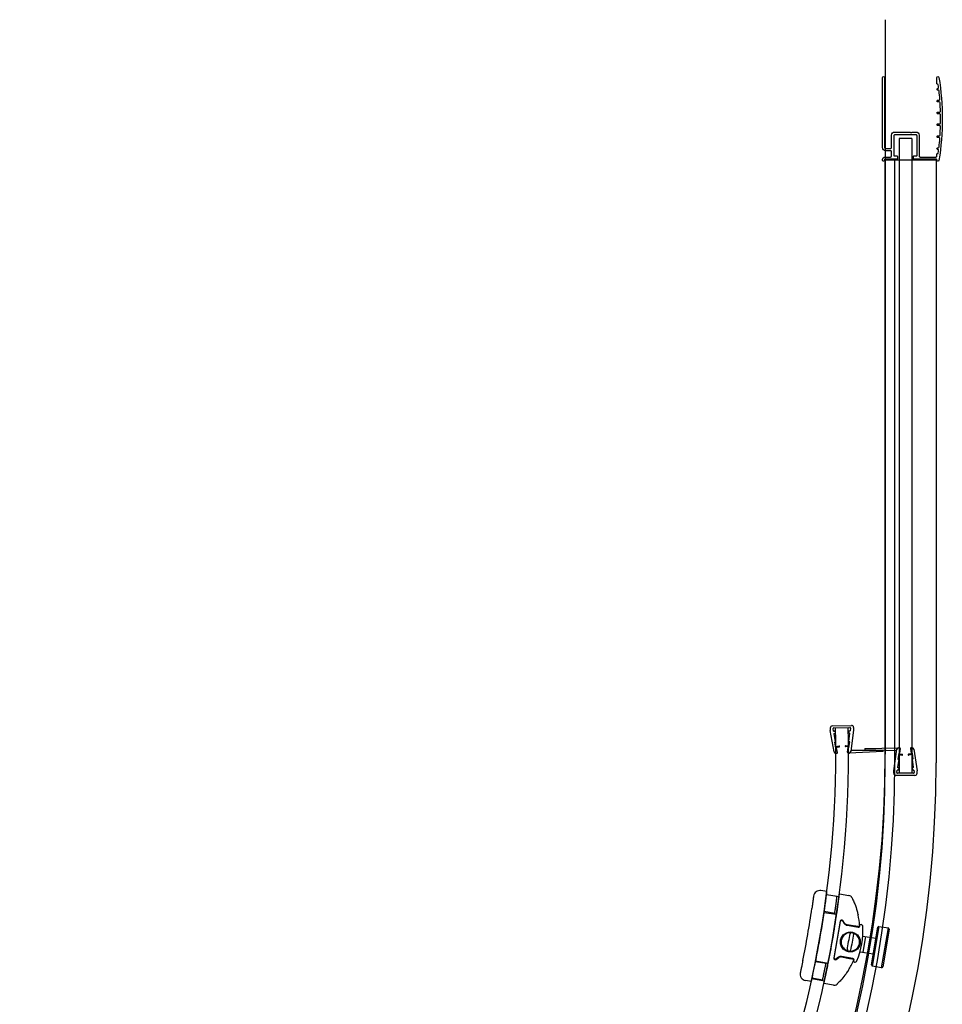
# Model space of a CAD drawing. Header units: millimetres. Extents: x 1561.931 to 1562.831, y 1205.731 to 1206.631.
# Tile 3 of 3: x 1562.395 to 1562.831, y 1206.166 to 1206.631. Entities that reach past the tile are written whole.
import ezdxf

# ---------------------------------------------------------------- set-up
doc = ezdxf.new("R2010")
doc.units = ezdxf.units.MM
doc.header["$LTSCALE"] = 0.2
doc.layers.add('SANINDUSA', color=3, linetype='Continuous')

msp = doc.modelspace()

# ---------------------------------------------------------------- linework, layer by layer
at = {"layer": 'SANINDUSA'}
for p, q in [((1562.803667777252, 1206.630500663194), (1562.803667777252, 1206.283970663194)), ((1562.810167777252, 1206.574511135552), (1562.810167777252, 1206.274972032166)), ((1562.816167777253, 1206.574511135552), (1562.810167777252, 1206.574511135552)), ((1562.816167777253, 1206.574511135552), (1562.816167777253, 1206.274972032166)), ((1562.803667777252, 1206.279900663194), (1562.803667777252, 1206.564354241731)), ((1562.803667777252, 1206.564354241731), (1562.827667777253, 1206.564354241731)), ((1562.827667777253, 1206.564354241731), (1562.827667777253, 1206.279900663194)), ((1562.778682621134, 1206.297339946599), (1562.78768027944, 1206.297545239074)), ((1562.779405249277, 1206.29635617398), (1562.787003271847, 1206.296529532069)), ((1562.780205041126, 1206.2963744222), (1562.786203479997, 1206.296511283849)), ((1562.788702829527, 1206.296568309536), (1562.788726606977, 1206.295526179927)), ((1562.777705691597, 1206.296317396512), (1562.777729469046, 1206.295275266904)), ((1562.779492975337, 1206.285036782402), (1562.777740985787, 1206.295157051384)), ((1562.77931580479, 1206.294853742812), (1562.779116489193, 1206.296005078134)), ((1562.77931580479, 1206.294853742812), (1562.779539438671, 1206.29485884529)), ((1562.779522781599, 1206.293658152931), (1562.779566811, 1206.293659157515)), ((1562.780199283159, 1206.289750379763), (1562.779522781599, 1206.293658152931)), ((1562.786511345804, 1206.289894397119), (1562.787008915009, 1206.293828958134)), ((1562.786937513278, 1206.295027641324), (1562.787161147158, 1206.295032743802)), ((1562.786964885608, 1206.29382795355), (1562.787008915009, 1206.293828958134)), ((1562.78730774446, 1206.296191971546), (1562.787161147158, 1206.295032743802)), ((1562.788720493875, 1206.295407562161), (1562.787431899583, 1206.285217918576)), ((1562.779805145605, 1206.289682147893), (1562.780199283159, 1206.289750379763)), ((1562.780291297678, 1206.286873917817), (1562.779805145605, 1206.289682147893)), ((1562.780171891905, 1206.287563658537), (1562.781846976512, 1206.287853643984)), ((1562.780240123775, 1206.287169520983), (1562.781915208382, 1206.28745950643)), ((1562.786588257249, 1206.287314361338), (1562.78490168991, 1206.287527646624)), ((1562.786638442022, 1206.287711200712), (1562.784951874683, 1206.287924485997)), ((1562.786908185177, 1206.289844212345), (1562.786511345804, 1206.289894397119)), ((1562.786550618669, 1206.287016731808), (1562.786908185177, 1206.289844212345)), ((1562.780291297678, 1206.286873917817), (1562.780685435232, 1206.286942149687)), ((1562.780299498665, 1206.284373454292), (1562.780778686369, 1206.28438438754)), ((1562.781067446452, 1206.284735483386), (1562.780685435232, 1206.286942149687)), ((1562.78587280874, 1206.284845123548), (1562.786153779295, 1206.287066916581)), ((1562.786550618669, 1206.287016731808), (1562.786153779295, 1206.287066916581)), ((1562.786177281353, 1206.284507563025), (1562.786656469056, 1206.284518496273)), ((1562.802448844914, 1206.285224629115), (1562.786656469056, 1206.284518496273)), ((1562.802437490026, 1206.285733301), (1562.787497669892, 1206.285738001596)), ((1562.793988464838, 1206.28642635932), (1562.793988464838, 1206.28631745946)), ((1562.794183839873, 1206.286117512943), (1562.80911966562, 1206.285772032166)), ((1562.794184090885, 1206.286626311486), (1562.809988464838, 1206.286972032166)), ((1562.802639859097, 1206.285428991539), (1562.802637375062, 1206.285537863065)), ((1562.807676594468, 1206.276132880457), (1562.809197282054, 1206.286290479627)), ((1562.810037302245, 1206.284472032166), (1562.809615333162, 1206.281653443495)), ((1562.809933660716, 1206.283779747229), (1562.811614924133, 1206.283528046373)), ((1562.810467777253, 1206.286972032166), (1562.809988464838, 1206.286972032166)), ((1562.809992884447, 1206.284175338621), (1562.811674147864, 1206.283923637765)), ((1562.810037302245, 1206.284472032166), (1562.810432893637, 1206.284412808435)), ((1562.810764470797, 1206.286627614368), (1562.810432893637, 1206.284412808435)), ((1562.816342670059, 1206.284175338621), (1562.814661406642, 1206.283923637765)), ((1562.81640189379, 1206.283779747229), (1562.814720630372, 1206.283528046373)), ((1562.815571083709, 1206.286627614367), (1562.815902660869, 1206.284412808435)), ((1562.816347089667, 1206.286972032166), (1562.815867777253, 1206.286972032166)), ((1562.816298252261, 1206.284472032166), (1562.815902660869, 1206.284412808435)), ((1562.816298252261, 1206.284472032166), (1562.816720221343, 1206.281653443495)), ((1562.817138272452, 1206.286290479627), (1562.818658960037, 1206.276132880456)), ((1562.810010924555, 1206.281594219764), (1562.809423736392, 1206.277672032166)), ((1562.809615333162, 1206.281653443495), (1562.810010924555, 1206.281594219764)), ((1562.816720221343, 1206.281653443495), (1562.816324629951, 1206.281594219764)), ((1562.816324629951, 1206.281594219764), (1562.816911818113, 1206.277672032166)), ((1562.807667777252, 1206.274972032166), (1562.807667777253, 1206.276014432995)), ((1562.817667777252, 1206.273972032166), (1562.808667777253, 1206.273972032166)), ((1562.809071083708, 1206.275316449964), (1562.80924408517, 1206.276472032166)), ((1562.809467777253, 1206.276472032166), (1562.80924408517, 1206.276472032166)), ((1562.816967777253, 1206.274972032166), (1562.809367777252, 1206.274972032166)), ((1562.809467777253, 1206.277672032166), (1562.809423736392, 1206.277672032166)), ((1562.816167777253, 1206.274972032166), (1562.810167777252, 1206.274972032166)), ((1562.816911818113, 1206.277672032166), (1562.816867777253, 1206.277672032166)), ((1562.817091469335, 1206.276472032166), (1562.816867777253, 1206.276472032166)), ((1562.817091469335, 1206.276472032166), (1562.817264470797, 1206.275316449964)), ((1562.818667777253, 1206.274972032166), (1562.818667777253, 1206.276014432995)), ((1562.776153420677, 1206.219118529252), (1562.773329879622, 1206.219607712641)), ((1562.775901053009, 1206.217707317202), (1562.781859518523, 1206.216864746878)), ((1562.780899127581, 1206.216773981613), (1562.775967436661, 1206.217628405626)), ((1562.782072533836, 1206.218094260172), (1562.786516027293, 1206.217324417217)), ((1562.774710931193, 1206.209291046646), (1562.780669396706, 1206.208448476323)), ((1562.779818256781, 1206.208842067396), (1562.774889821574, 1206.209695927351)), ((1562.782366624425, 1206.205146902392), (1562.779364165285, 1206.187816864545)), ((1562.779559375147, 1206.187772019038), (1562.782561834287, 1206.205102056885)), ((1562.783463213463, 1206.205304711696), (1562.784328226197, 1206.204077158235)), ((1562.784493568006, 1206.204203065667), (1562.783628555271, 1206.205430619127)), ((1562.791717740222, 1206.203724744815), (1562.792267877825, 1206.20362943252)), ((1562.785621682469, 1206.203258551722), (1562.790951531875, 1206.202335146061)), ((1562.789463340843, 1206.202806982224), (1562.785657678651, 1206.203466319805)), ((1562.797122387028, 1206.18455436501), (1562.800113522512, 1206.202304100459)), ((1562.800689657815, 1206.202714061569), (1562.797532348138, 1206.183978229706)), ((1562.800672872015, 1206.202736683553), (1562.800113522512, 1206.202304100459)), ((1562.800689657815, 1206.202714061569), (1562.805127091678, 1206.201966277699)), ((1562.801969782, 1206.183230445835), (1562.805127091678, 1206.201966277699)), ((1562.805537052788, 1206.201390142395), (1562.802545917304, 1206.183640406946)), ((1562.805537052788, 1206.201390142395), (1562.805127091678, 1206.201966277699)), ((1562.793069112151, 1206.198146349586), (1562.799237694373, 1206.197106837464)), ((1562.793219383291, 1206.190526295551), (1562.794463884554, 1206.197911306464)), ((1562.791788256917, 1206.190767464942), (1562.79799319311, 1206.189721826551)), ((1562.77076240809, 1206.186500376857), (1562.776657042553, 1206.185289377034)), ((1562.775720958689, 1206.185194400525), (1562.770792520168, 1206.186048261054)), ((1562.781567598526, 1206.188142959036), (1562.780340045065, 1206.187277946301)), ((1562.780457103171, 1206.187125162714), (1562.781684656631, 1206.187990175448)), ((1562.783028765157, 1206.188292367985), (1562.78683381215, 1206.187633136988)), ((1562.788390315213, 1206.187555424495), (1562.783061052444, 1206.188478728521)), ((1562.789194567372, 1206.185893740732), (1562.788644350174, 1206.185989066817)), ((1562.797122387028, 1206.18455436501), (1562.797532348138, 1206.183978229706)), ((1562.801969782, 1206.183230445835), (1562.797532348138, 1206.183978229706)), ((1562.801969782, 1206.183230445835), (1562.802545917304, 1206.183640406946)), ((1562.768812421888, 1206.17674979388), (1562.765988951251, 1206.177238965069)), ((1562.769051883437, 1206.178174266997), (1562.7749465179, 1206.176963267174)), ((1562.774070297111, 1206.17736120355), (1562.769138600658, 1206.178215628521)), ((1562.774733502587, 1206.17573375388), (1562.774732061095, 1206.17572543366)), ((1562.779175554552, 1206.174955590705), (1562.774732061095, 1206.17572543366))]:
    msp.add_line(p, q, dxfattribs=at)
at = {"layer": 'SANINDUSA', "ltscale": 20}
msp.add_line((1562.808167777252, 1206.279900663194), (1562.808167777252, 1206.564354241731), dxfattribs=at)
at = {"layer": 'SANINDUSA'}
msp.add_lwpolyline([(1562.82832998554, 1206.567306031, 0.348056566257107), (1562.828688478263, 1206.567649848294, 0.002571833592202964), (1562.828847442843, 1206.568853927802, 0.4516543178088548), (1562.828450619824, 1206.569304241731), (1562.828367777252, 1206.569304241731, -1.000000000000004), (1562.828367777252, 1206.570104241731), (1562.828642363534, 1206.570104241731, 0.3816560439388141), (1562.829039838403, 1206.570459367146, 0.008538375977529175), (1562.829423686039, 1206.574472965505, 0.4373287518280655), (1562.829024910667, 1206.574904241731), (1562.828367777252, 1206.574904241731, -1.000000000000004), (1562.828367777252, 1206.575704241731), (1562.829139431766, 1206.575704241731, 0.3954060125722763), (1562.829538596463, 1206.576078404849, 0.008509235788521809), (1562.82972986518, 1206.580092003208, 0.4232050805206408), (1562.82933005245, 1206.580504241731), (1562.828367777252, 1206.580504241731, -1.000000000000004), (1562.828367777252, 1206.581304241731), (1562.829368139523, 1206.581304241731, 0.4092434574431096), (1562.829768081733, 1206.581697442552, 0.008499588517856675), (1562.829768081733, 1206.585711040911, 0.4092434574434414), (1562.829368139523, 1206.586104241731), (1562.828367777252, 1206.586104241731, -1.000000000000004), (1562.828367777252, 1206.586904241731), (1562.82933005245, 1206.586904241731, 0.4232050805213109), (1562.82972986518, 1206.587316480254, 0.008509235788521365), (1562.829538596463, 1206.591330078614, 0.3954060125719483), (1562.829139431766, 1206.591704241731), (1562.828367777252, 1206.591704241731, -1.000000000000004), (1562.828367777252, 1206.592504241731), (1562.829024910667, 1206.592504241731, 0.4373287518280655), (1562.829423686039, 1206.592935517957, 0.008538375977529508), (1562.829039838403, 1206.596949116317, 0.3816560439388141), (1562.828642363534, 1206.597304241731), (1562.828367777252, 1206.597304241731, -1.000000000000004), (1562.828367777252, 1206.598104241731), (1562.828450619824, 1206.598104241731, 0.4516543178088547), (1562.828847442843, 1206.59855455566, 0.002571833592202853), (1562.828688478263, 1206.599758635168, 0.3480565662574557), (1562.82832998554, 1206.600102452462, -0.3867637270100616), (1562.827967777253, 1206.600500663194), (1562.827967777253, 1206.603204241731, -0.9204921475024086), (1562.828960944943, 1206.603286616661, -0.08294161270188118), (1562.828960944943, 1206.564121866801, -0.9204921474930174), (1562.827967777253, 1206.564204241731), (1562.827967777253, 1206.564504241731, 0.4142135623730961), (1562.827767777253, 1206.564704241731), (1562.817117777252, 1206.564704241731, -0.4142135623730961), (1562.816917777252, 1206.564904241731), (1562.816917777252, 1206.566004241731, -0.4142135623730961), (1562.817117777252, 1206.566204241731), (1562.818367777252, 1206.566204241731, 0.4142135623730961), (1562.818667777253, 1206.566504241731), (1562.818667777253, 1206.575704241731, 0.4142135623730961), (1562.818167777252, 1206.576204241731), (1562.808167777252, 1206.576204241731, 0.4142135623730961), (1562.807667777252, 1206.575704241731), (1562.807667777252, 1206.566504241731, 0.4142135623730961), (1562.807967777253, 1206.566204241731), (1562.809217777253, 1206.566204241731, -0.4142135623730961), (1562.809417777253, 1206.566004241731), (1562.809417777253, 1206.564904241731, -0.4142135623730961), (1562.809217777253, 1206.564704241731), (1562.803567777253, 1206.564704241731, 0.4142135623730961), (1562.803367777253, 1206.564504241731), (1562.803367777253, 1206.564204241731, -0.9204921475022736), (1562.802374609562, 1206.564121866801), (1562.802374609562, 1206.564504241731, -0.4142135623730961), (1562.803574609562, 1206.565704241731), (1562.806167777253, 1206.565704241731, 0.4142135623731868), (1562.806667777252, 1206.566204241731), (1562.806667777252, 1206.568204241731, 0.414213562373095), (1562.806167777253, 1206.568704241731), (1562.803874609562, 1206.568704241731, -0.4142135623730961), (1562.802374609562, 1206.570204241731), (1562.802374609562, 1206.603286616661, -0.9204921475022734), (1562.803367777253, 1206.603204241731), (1562.803367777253, 1206.570204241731, 0.4142135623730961), (1562.803867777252, 1206.569704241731), (1562.806167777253, 1206.569704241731, 0.4142135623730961), (1562.806667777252, 1206.570204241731), (1562.806667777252, 1206.576004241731, -0.4142135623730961), (1562.808167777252, 1206.577504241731), (1562.815155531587, 1206.577504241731, -0.2015127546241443), (1562.815512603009, 1206.577354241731, 0.4200840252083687), (1562.816226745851, 1206.577354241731, -0.2015127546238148), (1562.816583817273, 1206.577504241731), (1562.818167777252, 1206.577504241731, -0.4142135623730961), (1562.819667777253, 1206.576004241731), (1562.819667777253, 1206.566204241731, 0.4142135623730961), (1562.820167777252, 1206.565704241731), (1562.827467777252, 1206.565704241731, 0.4142135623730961), (1562.827967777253, 1206.566204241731), (1562.827967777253, 1206.566907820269, -0.3867637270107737)], format="xyb", close=True, dxfattribs=at)
for centre, radius in [((1562.787201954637, 1206.195373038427), 0.004699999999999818), ((1562.787197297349, 1206.19537504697), 0.00450000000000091)]:
    msp.add_circle(centre, radius, dxfattribs=at)
for centre, radius, start, end in [((1562.271337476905, 1206.284763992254), 0.515, 316.8070458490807, 1.307045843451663), ((1562.778705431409, 1206.296340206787), 0.001, 91.30704584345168, 181.3070458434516), ((1562.787010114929, 1206.296229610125), 0.0003, 352.7925674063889, 91.30704584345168), ((1562.787703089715, 1206.296545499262), 0.001, 1.307045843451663, 91.30704584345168), ((1562.271337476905, 1206.284763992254), 0.5090000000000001, 316.8070458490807, 1.307045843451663), ((1562.778529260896, 1206.295293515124), 0.0008000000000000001, 181.3070458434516, 189.8215242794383), ((1562.77941209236, 1206.296056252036), 0.0003, 91.30704584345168, 189.8215242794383), ((1562.779553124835, 1206.294259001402), 0.0006, 1.307045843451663, 91.30704584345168), ((1562.779553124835, 1206.294259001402), 0.0006, 271.3070458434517, 1.307045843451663), ((1562.786951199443, 1206.294427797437), 0.0006, 91.30704584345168, 181.3070458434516), ((1562.786951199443, 1206.294427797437), 0.0006, 181.3070458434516, 271.3070458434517), ((1562.787926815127, 1206.295507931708), 0.0008000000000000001, 352.7925674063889, 1.307045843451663), ((1562.781881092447, 1206.287656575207), 0.0001999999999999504, 279.8215242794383, 99.82152427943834), ((1562.784926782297, 1206.28772606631), 0.0001999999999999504, 82.79256740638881, 262.7925674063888), ((1562.277197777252, 1206.283970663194), 0.52647, 270, 0), ((1562.780281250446, 1206.285173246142), 0.0008000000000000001, 189.8215242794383, 271.3070458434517), ((1562.780771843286, 1206.284684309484), 0.0003, 271.3070458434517, 9.821524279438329), ((1562.78617043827, 1206.284807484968), 0.0003, 172.7925674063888, 271.3070458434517), ((1562.786638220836, 1206.285318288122), 0.0008000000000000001, 271.3070458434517, 352.7925674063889), ((1562.794188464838, 1206.28642635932), 0.0002, 91.25314531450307, 180), ((1562.794188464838, 1206.28631745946), 0.0002, 180, 268.6749268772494), ((1562.802437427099, 1206.28553330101), 0.0002, 1.307045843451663, 89.981972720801), ((1562.802439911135, 1206.285424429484), 0.0002, 272.5601911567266, 1.307045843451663), ((1562.809988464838, 1206.286172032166), 0.0008000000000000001, 90, 171.4855215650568), ((1562.810467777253, 1206.286672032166), 0.0003, 351.4855215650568, 90), ((1562.811644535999, 1206.283725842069), 0.0001999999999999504, 261.4855215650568, 81.48552156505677), ((1562.814691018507, 1206.283725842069), 0.0001999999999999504, 98.51447843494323, 278.5144784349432), ((1562.815867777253, 1206.286672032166), 0.0003, 90, 188.5144784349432), ((1562.816347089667, 1206.286172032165), 0.0008000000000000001, 8.514478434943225, 90), ((1562.281267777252, 1206.279900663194), 0.5224, 270, 0), ((1562.281267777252, 1206.279900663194), 0.5464, 270, 0), ((1562.808467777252, 1206.276014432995), 0.0008000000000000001, 171.4855215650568, 180), ((1562.808667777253, 1206.274972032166), 0.001, 180, 270), ((1562.809367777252, 1206.275272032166), 0.0003, 171.4855215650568, 270), ((1562.809467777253, 1206.277072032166), 0.0006, 0, 90), ((1562.809467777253, 1206.277072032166), 0.0006, 270, 0), ((1562.816867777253, 1206.277072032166), 0.0006, 90, 180), ((1562.816867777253, 1206.277072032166), 0.0006, 180, 270), ((1562.816967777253, 1206.275272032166), 0.0003, 270, 8.514478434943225), ((1562.817667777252, 1206.274972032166), 0.001, 270, 0), ((1562.817867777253, 1206.276014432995), 0.0008000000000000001, 0, 8.514478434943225), ((1562.772817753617, 1206.216651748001), 0.003, 80.17097492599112, 172.6077110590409), ((1562.786174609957, 1206.215353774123), 0.002, 26.6339438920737, 80.17097492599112), ((1562.341433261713, 1206.272619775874), 0.432, 348.5236020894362, 351.8169163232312), ((1562.341433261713, 1206.272619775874), 0.4380000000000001, 347.3566688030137, 351.8056396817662), ((1562.341433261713, 1206.272619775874), 0.4440000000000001, 348.5571598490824, 351.7836998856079), ((1562.756844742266, 1206.200644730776), 0.03481153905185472, 3.99563464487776, 12.56435410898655), ((1562.783056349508, 1206.205027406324), 0.0007, 35.17097491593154, 170.1709749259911), ((1562.78305449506, 1206.205016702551), 0.0005, 35.17097491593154, 170.1709749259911), ((1562.785963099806, 1206.205229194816), 0.002, 215.1709749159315, 260.1709749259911), ((1562.785964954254, 1206.205239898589), 0.001800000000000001, 215.1709749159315, 260.1709749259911), ((1562.756842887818, 1206.200634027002), 0.03501153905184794, 3.99563464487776, 5.064498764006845), ((1562.792097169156, 1206.202644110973), 0.0009999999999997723, 3.263285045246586, 80.17097492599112), ((1562.787197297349, 1206.19537504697), 0.004353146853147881, 88.68889587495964, 251.6530539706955), ((1562.787197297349, 1206.19537504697), 0.004353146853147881, 268.6888958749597, 71.65305397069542), ((1562.787197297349, 1206.19537504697), 0.004496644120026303, 76.07868233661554, 84.26326750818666), ((1562.756842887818, 1206.200634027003), 0.0363115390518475, 337.0746348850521, 3.263285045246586), ((1562.791071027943, 1206.203024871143), 0.000700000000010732, 260.1709749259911, 3.99563464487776), ((1562.791072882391, 1206.203035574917), 0.0004999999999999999, 260.1709749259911, 3.99563464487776), ((1562.756844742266, 1206.200644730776), 0.03481153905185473, 3.170224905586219, 3.99563464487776), ((1562.787197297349, 1206.19537504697), 0.004496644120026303, 256.0786823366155, 264.2632675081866), ((1562.780053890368, 1206.187697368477), 0.0007, 170.1709749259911, 305.1709749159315), ((1562.78005203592, 1206.187686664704), 0.0005, 170.1709749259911, 305.1709749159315), ((1562.782719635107, 1206.186508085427), 0.002, 80.17097492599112, 125.1709749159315), ((1562.782721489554, 1206.186518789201), 0.001800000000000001, 80.17097492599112, 125.1709749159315), ((1562.756844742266, 1206.200644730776), 0.03481153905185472, 327.7775957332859, 336.3421551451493), ((1562.788272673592, 1206.186876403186), 0.0004999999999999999, 336.3421551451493, 80.17097492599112), ((1562.788270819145, 1206.186865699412), 0.0007000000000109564, 336.3421551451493, 80.17097492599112), ((1562.756842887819, 1206.200634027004), 0.03501153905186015, 335.2733546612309, 336.3421551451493), ((1562.756844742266, 1206.200644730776), 0.03481153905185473, 336.3421551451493, 337.1410603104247), ((1562.789365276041, 1206.186879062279), 0.001000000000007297, 260.1709749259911, 337.0746348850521), ((1562.766501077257, 1206.180194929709), 0.003, 167.7328066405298, 260.1709749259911), ((1562.779516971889, 1206.176926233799), 0.002, 260.1709749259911, 313.7080059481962)]:
    msp.add_arc(centre, radius, start, end, dxfattribs=at)
at = {"layer": 'SANINDUSA', "ltscale": 20}
msp.add_arc((1562.281267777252, 1206.279900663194), 0.5269, 270, 0, dxfattribs=at)
at = {"layer": 'SANINDUSA', "extrusion": (0, 0, -1)}
for centre, major_axis, ratio, start_param, end_param in [((1562.786654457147, 1206.195469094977), (-0.00127685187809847, -0.007369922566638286), 0.03489949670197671, 1.03609607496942, 2.105496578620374), ((1562.78774013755, 1206.195280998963), (0.001276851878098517, 0.007369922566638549), 0.03489949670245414, 1.036096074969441, 2.105496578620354)]:
    msp.add_ellipse(centre, major_axis=major_axis, ratio=ratio, start_param=start_param, end_param=end_param, dxfattribs=at)
at = {"layer": 'SANINDUSA'}
for points, knots in [([(1562.774961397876, 1206.210190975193), (1562.775041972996, 1206.210750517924), (1562.775124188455, 1206.211329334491), (1562.77528540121, 1206.212481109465), (1562.775364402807, 1206.213054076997), (1562.775513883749, 1206.214153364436), (1562.775584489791, 1206.214680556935), (1562.775713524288, 1206.215655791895), (1562.775771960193, 1206.216103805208), (1562.775874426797, 1206.216896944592), (1562.775921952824, 1206.21726919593), (1562.776005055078, 1206.217925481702), (1562.776040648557, 1206.218209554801), (1562.776097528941, 1206.218665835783), (1562.776118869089, 1206.218838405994), (1562.776146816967, 1206.21906477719), (1562.776153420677, 1206.219118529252), (1562.776153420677, 1206.219118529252)], [13.56219350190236, 13.56219350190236, 13.56219350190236, 13.56219350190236, 15.2581368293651, 15.2581368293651, 16.95408015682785, 16.95408015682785, 18.65002348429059, 18.65002348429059, 20.34596681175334, 20.34596681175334, 22.04142142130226, 22.04142142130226, 23.73687603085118, 23.73687603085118, 25.4323306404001, 25.4323306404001, 27.12778524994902, 27.12778524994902, 27.12778524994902, 27.12778524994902]), ([(1562.78087587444, 1206.20916750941), (1562.780956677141, 1206.209727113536), (1562.781039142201, 1206.210305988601), (1562.781200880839, 1206.211457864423), (1562.781280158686, 1206.212030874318), (1562.781430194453, 1206.213130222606), (1562.78150107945, 1206.213657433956), (1562.781630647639, 1206.214632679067), (1562.781689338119, 1206.215080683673), (1562.781792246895, 1206.215873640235), (1562.781839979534, 1206.216245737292), (1562.781923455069, 1206.216901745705), (1562.781959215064, 1206.217185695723), (1562.782016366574, 1206.217641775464), (1562.782037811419, 1206.217814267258), (1562.782065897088, 1206.218040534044), (1562.782072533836, 1206.218094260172), (1562.782072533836, 1206.218094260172)], [13.56215432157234, 13.56215432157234, 13.56215432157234, 13.56215432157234, 15.25837738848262, 15.25837738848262, 16.9546004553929, 16.9546004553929, 18.65082352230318, 18.65082352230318, 20.34704658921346, 20.34704658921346, 22.04218888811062, 22.04218888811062, 23.73733118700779, 23.73733118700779, 25.43247348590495, 25.43247348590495, 27.12761578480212, 27.12761578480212, 27.12761578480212, 27.12761578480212]), ([(1562.769842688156, 1206.2170377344), (1562.769842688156, 1206.2170377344), (1562.769829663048, 1206.216937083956), (1562.769804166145, 1206.216741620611), (1562.769782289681, 1206.216573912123), (1562.769751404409, 1206.216337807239), (1562.769711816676, 1206.216038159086), (1562.769683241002, 1206.215821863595), (1562.769650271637, 1206.215573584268), (1562.769613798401, 1206.215301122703), (1562.769595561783, 1206.215164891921), (1562.769576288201, 1206.215021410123), (1562.769556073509, 1206.214871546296), (1562.769527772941, 1206.214661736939), (1562.76949762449, 1206.214439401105), (1562.76946600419, 1206.214207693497), (1562.769421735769, 1206.213883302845), (1562.76937480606, 1206.213542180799), (1562.769325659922, 1206.213188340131), (1562.769256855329, 1206.212692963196), (1562.769183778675, 1206.212173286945), (1562.76910872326, 1206.211646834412), (1562.769084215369, 1206.211474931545), (1562.769059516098, 1206.211302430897), (1562.769034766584, 1206.211130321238)], [0, 0, 0, 0, 1.893097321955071, 1.893097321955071, 1.893097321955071, 3.51738389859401, 3.51738389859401, 3.51738389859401, 4.689845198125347, 4.689845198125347, 4.689845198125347, 5.276075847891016, 5.276075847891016, 5.276075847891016, 6.096798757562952, 6.096798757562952, 6.096798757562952, 7.245810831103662, 7.245810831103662, 7.245810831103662, 8.854427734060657, 8.854427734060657, 8.854427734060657, 9.379690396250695, 9.379690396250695, 9.379690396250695, 9.379690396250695]), ([(1562.779818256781, 1206.208842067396), (1562.779818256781, 1206.208842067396), (1562.779821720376, 1206.208865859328), (1562.779836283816, 1206.208966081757), (1562.779847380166, 1206.209042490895), (1562.779876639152, 1206.209244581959), (1562.77989482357, 1206.209370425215), (1562.779936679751, 1206.209661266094), (1562.77996035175, 1206.209826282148), (1562.780010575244, 1206.210178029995), (1562.780038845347, 1206.210376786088), (1562.780100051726, 1206.210809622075), (1562.780132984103, 1206.211043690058), (1562.78020124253, 1206.211531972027), (1562.780236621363, 1206.211786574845), (1562.780307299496, 1206.212298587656), (1562.780342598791, 1206.212556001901), (1562.78041044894, 1206.213053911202), (1562.780445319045, 1206.213311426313), (1562.780514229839, 1206.213823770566), (1562.780548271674, 1206.214078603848), (1562.780613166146, 1206.214567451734), (1562.780644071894, 1206.214801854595), (1562.780700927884, 1206.215235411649), (1562.780726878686, 1206.215434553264), (1562.78077262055, 1206.215787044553), (1562.780793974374, 1206.215952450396), (1562.780831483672, 1206.216244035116), (1562.78084764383, 1206.216370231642), (1562.780873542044, 1206.216572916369), (1562.78088330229, 1206.216649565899), (1562.780896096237, 1206.216750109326), (1562.780899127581, 1206.216773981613), (1562.780899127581, 1206.216773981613)], [0, 0, 0, 0, 0.7534389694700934, 0.7534389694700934, 1.506877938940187, 1.506877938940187, 2.26031690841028, 2.26031690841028, 3.013755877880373, 3.013755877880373, 3.767459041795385, 3.767459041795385, 4.521162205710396, 4.521162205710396, 5.274865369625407, 5.274865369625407, 6.028568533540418, 6.028568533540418, 6.782398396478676, 6.782398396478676, 7.536228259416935, 7.536228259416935, 8.290058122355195, 8.290058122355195, 9.043887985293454, 9.043887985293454, 9.797410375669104, 9.797410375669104, 10.55093276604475, 10.55093276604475, 11.3044551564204, 11.3044551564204, 12.05797754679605, 12.05797754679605, 12.05797754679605, 12.05797754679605]), ([(1562.787962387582, 1206.216250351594), (1562.787962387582, 1206.216250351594), (1562.787993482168, 1206.216188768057), (1562.788052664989, 1206.216069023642), (1562.788135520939, 1206.215901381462), (1562.788271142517, 1206.215624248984), (1562.788439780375, 1206.215259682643), (1562.788675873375, 1206.214749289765), (1562.788970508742, 1206.214078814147), (1562.789273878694, 1206.213301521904), (1562.789670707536, 1206.212284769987), (1562.790074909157, 1206.211100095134), (1562.790420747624, 1206.209836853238), (1562.79056591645, 1206.209306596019), (1562.790701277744, 1206.20876196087), (1562.790822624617, 1206.20821749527)], [5.250855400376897e-30, 5.250855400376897e-30, 5.250855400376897e-30, 5.250855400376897e-30, 1.465666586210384, 1.465666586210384, 1.465666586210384, 3.517599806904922, 3.517599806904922, 3.517599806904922, 6.390306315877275, 6.390306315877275, 6.390306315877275, 10.14800475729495, 10.14800475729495, 10.14800475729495, 11.72533268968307, 11.72533268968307, 11.72533268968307, 11.72533268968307]), ([(1562.78729690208, 1206.199727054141), (1562.78728226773, 1206.199710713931), (1562.787268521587, 1206.199693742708), (1562.787255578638, 1206.199676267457), (1562.787237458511, 1206.199651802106), (1562.787220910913, 1206.199626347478), (1562.787205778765, 1206.199600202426), (1562.787184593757, 1206.199563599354), (1562.787166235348, 1206.199525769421), (1562.787150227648, 1206.199487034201), (1562.787127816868, 1206.199432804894), (1562.787109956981, 1206.199376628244), (1562.787096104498, 1206.199319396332), (1562.787091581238, 1206.199300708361), (1562.787087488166, 1206.199281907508), (1562.787083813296, 1206.199263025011)], [-0.5867559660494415, -0.5867559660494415, -0.5867559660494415, -0.5867559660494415, -0.5134114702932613, -0.5134114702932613, -0.5134114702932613, -0.410729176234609, -0.410729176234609, -0.410729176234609, -0.2669739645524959, -0.2669739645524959, -0.2669739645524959, -0.06571666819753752, -0.06571666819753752, -0.06571666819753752, 0, 0, 0, 0]), ([(1562.787646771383, 1206.199849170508), (1562.787630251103, 1206.199850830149), (1562.787613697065, 1206.19985220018), (1562.787597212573, 1206.199853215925), (1562.787574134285, 1206.199854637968), (1562.787551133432, 1206.199855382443), (1562.787528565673, 1206.199854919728), (1562.78749697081, 1206.199854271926), (1562.787465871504, 1206.199851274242), (1562.787436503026, 1206.199843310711), (1562.787395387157, 1206.199832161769), (1562.787357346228, 1206.199810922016), (1562.787325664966, 1206.199771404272), (1562.787315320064, 1206.199758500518), (1562.787305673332, 1206.199743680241), (1562.78729690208, 1206.199727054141)], [-3.745983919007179e-13, -3.745983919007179e-13, -3.745983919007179e-13, -3.745983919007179e-13, 0.04816465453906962, 0.04816465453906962, 0.04816465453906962, 0.1155951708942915, 0.1155951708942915, 0.1155951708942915, 0.2099978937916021, 0.2099978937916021, 0.2099978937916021, 0.3421617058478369, 0.3421617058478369, 0.3421617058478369, 0.3853172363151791, 0.3853172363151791, 0.3853172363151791, 0.3853172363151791]), ([(1562.788567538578, 1206.199506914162), (1562.788564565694, 1206.199527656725), (1562.788559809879, 1206.199546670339), (1562.788553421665, 1206.199563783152), (1562.788544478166, 1206.199587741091), (1562.788532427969, 1206.199607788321), (1562.788518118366, 1206.199624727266), (1562.788498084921, 1206.19964844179), (1562.788473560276, 1206.199666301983), (1562.788446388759, 1206.199680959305), (1562.788408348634, 1206.199701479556), (1562.788365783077, 1206.199715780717), (1562.788322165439, 1206.199728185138), (1562.788307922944, 1206.199732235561), (1562.78829356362, 1206.199736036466), (1562.788279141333, 1206.199739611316)], [0, 0, 0, 0, 0.0481065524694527, 0.0481065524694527, 0.0481065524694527, 0.1154557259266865, 0.1154557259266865, 0.1154557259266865, 0.2097445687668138, 0.2097445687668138, 0.2097445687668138, 0.341748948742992, 0.341748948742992, 0.341748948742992, 0.3848524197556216, 0.3848524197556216, 0.3848524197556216, 0.3848524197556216]), ([(1562.788612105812, 1206.19899824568), (1562.788615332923, 1206.199019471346), (1562.788618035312, 1206.199040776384), (1562.788620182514, 1206.19906212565), (1562.788623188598, 1206.199092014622), (1562.788625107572, 1206.199121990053), (1562.788625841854, 1206.199151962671), (1562.788626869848, 1206.199193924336), (1562.788625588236, 1206.199235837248), (1562.788621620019, 1206.199277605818), (1562.788616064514, 1206.199336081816), (1562.788605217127, 1206.19939468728), (1562.788587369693, 1206.199451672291), (1562.78858154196, 1206.199470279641), (1562.78857496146, 1206.199488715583), (1562.788567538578, 1206.199506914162)], [-0.5867553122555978, -0.5867553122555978, -0.5867553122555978, -0.5867553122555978, -0.5134108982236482, -0.5134108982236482, -0.5134108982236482, -0.4107287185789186, -0.4107287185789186, -0.4107287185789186, -0.2669736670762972, -0.2669736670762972, -0.2669736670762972, -0.06571659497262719, -0.06571659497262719, -0.06571659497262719, 0, 0, 0, 0]), ([(1562.790987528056, 1206.202542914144), (1562.790987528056, 1206.202542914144), (1562.790977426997, 1206.20254466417), (1562.790957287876, 1206.202548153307), (1562.790929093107, 1206.2025530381), (1562.790881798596, 1206.202561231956), (1562.790816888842, 1206.202572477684), (1562.790726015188, 1206.202588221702), (1562.790601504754, 1206.202609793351), (1562.790452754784, 1206.202635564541), (1562.790244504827, 1206.202671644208), (1562.789990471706, 1206.202715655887), (1562.789725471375, 1206.202761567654), (1562.789638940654, 1206.202776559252), (1562.789550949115, 1206.202791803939), (1562.789463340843, 1206.202806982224)], [0, 0, 0, 0, 0.2977010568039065, 0.2977010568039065, 0.2977010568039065, 0.7144825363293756, 0.7144825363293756, 0.7144825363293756, 1.297976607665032, 1.297976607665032, 1.297976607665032, 2.114868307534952, 2.114868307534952, 2.114868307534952, 2.381608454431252, 2.381608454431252, 2.381608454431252, 2.381608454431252]), ([(1562.785782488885, 1206.19175184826), (1562.785779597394, 1206.191732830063), (1562.785777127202, 1206.191713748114), (1562.785775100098, 1206.191694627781), (1562.785768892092, 1206.191636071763), (1562.785766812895, 1206.191577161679), (1562.785769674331, 1206.191518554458), (1562.785771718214, 1206.191476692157), (1562.785776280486, 1206.191434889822), (1562.785783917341, 1206.191393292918), (1562.785789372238, 1206.191363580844), (1562.785796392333, 1206.191334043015), (1562.785805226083, 1206.191304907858), (1562.785811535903, 1206.191284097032), (1562.785818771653, 1206.191263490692), (1562.785827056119, 1206.191243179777)], [-0.5867553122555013, -0.5867553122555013, -0.5867553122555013, -0.5867553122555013, -0.5210387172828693, -0.5210387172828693, -0.5210387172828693, -0.3197816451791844, -0.3197816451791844, -0.3197816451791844, -0.1760265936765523, -0.1760265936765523, -0.1760265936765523, -0.07334441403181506, -0.07334441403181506, -0.07334441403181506, 1.401041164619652e-13, 1.401041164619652e-13, 1.401041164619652e-13, 1.401041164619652e-13]), ([(1562.785827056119, 1206.191243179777), (1562.785830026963, 1206.191222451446), (1562.785834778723, 1206.191203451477), (1562.785841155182, 1206.191186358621), (1562.785850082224, 1206.191162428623), (1562.785862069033, 1206.191142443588), (1562.78587639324, 1206.191125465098), (1562.785896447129, 1206.191101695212), (1562.785921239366, 1206.191083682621), (1562.785948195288, 1206.19106914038), (1562.785985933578, 1206.191048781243), (1562.786028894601, 1206.191034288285), (1562.786072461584, 1206.191021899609), (1562.786086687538, 1206.191017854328), (1562.786101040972, 1206.191014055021), (1562.786115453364, 1206.191010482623)], [0, 0, 0, 0, 0.04807354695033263, 0.04807354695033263, 0.04807354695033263, 0.1153765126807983, 0.1153765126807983, 0.1153765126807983, 0.2096006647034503, 0.2096006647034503, 0.2096006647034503, 0.341514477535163, 0.341514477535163, 0.341514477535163, 0.3845883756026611, 0.3845883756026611, 0.3845883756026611, 0.3845883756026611]), ([(1562.786747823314, 1206.190900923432), (1562.786762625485, 1206.190899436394), (1562.786777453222, 1206.190898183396), (1562.786792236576, 1206.190897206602), (1562.786837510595, 1206.190894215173), (1562.786882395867, 1206.190893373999), (1562.786925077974, 1206.19089989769), (1562.786955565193, 1206.19090455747), (1562.786984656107, 1206.190913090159), (1562.78701163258, 1206.190928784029), (1562.78703090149, 1206.190939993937), (1562.787048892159, 1206.190954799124), (1562.787065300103, 1206.190974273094), (1562.787077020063, 1206.190988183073), (1562.787087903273, 1206.191004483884), (1562.787097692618, 1206.191023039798)], [0, 0, 0, 0, 0.04315553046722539, 0.04315553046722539, 0.04315553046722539, 0.1753193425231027, 0.1753193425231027, 0.1753193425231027, 0.2697220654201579, 0.2697220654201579, 0.2697220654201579, 0.3371525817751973, 0.3371525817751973, 0.3371525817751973, 0.3853172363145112, 0.3853172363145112, 0.3853172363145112, 0.3853172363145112]), ([(1562.787097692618, 1206.191023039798), (1562.787112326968, 1206.191039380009), (1562.78712607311, 1206.191056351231), (1562.787139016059, 1206.191073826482), (1562.787157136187, 1206.191098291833), (1562.787173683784, 1206.191123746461), (1562.787188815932, 1206.191149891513), (1562.78721000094, 1206.191186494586), (1562.78722835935, 1206.191224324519), (1562.787244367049, 1206.191263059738), (1562.787266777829, 1206.191317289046), (1562.787284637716, 1206.191373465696), (1562.787298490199, 1206.191430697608), (1562.787303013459, 1206.191449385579), (1562.787307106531, 1206.191468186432), (1562.787310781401, 1206.191487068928)], [-0.5867559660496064, -0.5867559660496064, -0.5867559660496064, -0.5867559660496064, -0.5134114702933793, -0.5134114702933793, -0.5134114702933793, -0.4107291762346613, -0.4107291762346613, -0.4107291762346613, -0.2669739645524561, -0.2669739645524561, -0.2669739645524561, -0.0657166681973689, -0.0657166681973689, -0.0657166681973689, 2.109156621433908e-13, 2.109156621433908e-13, 2.109156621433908e-13, 2.109156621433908e-13]), ([(1562.764796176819, 1206.186667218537), (1562.764718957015, 1206.186286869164), (1562.764640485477, 1206.185903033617), (1562.764563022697, 1206.185526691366), (1562.764454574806, 1206.184999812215), (1562.76434911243, 1206.184492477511), (1562.764249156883, 1206.184015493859), (1562.764109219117, 1206.183347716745), (1562.763981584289, 1206.182746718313), (1562.76387670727, 1206.182256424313), (1562.763741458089, 1206.181624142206), (1562.763644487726, 1206.181177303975), (1562.763599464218, 1206.180969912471), (1562.763579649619, 1206.180878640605), (1562.76356957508, 1206.180832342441), (1562.76356957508, 1206.180832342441)], [-6.181149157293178e-14, -6.181149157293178e-14, -6.181149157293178e-14, -6.181149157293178e-14, 1.172412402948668, 1.172412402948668, 1.172412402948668, 2.813789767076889, 2.813789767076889, 2.813789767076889, 5.111718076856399, 5.111718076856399, 5.111718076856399, 8.075121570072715, 8.075121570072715, 8.075121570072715, 9.379299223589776, 9.379299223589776, 9.379299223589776, 9.379299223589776]), ([(1562.774070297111, 1206.17736120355), (1562.774070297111, 1206.17736120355), (1562.774075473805, 1206.177384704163), (1562.774097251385, 1206.177483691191), (1562.77411384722, 1206.177559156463), (1562.774157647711, 1206.177758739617), (1562.774184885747, 1206.17788301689), (1562.774247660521, 1206.178170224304), (1562.774283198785, 1206.178333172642), (1562.774358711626, 1206.178680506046), (1562.774401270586, 1206.178876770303), (1562.774493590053, 1206.179304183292), (1562.7745433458, 1206.179535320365), (1562.774646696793, 1206.180017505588), (1562.774700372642, 1206.180268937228), (1562.774807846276, 1206.180774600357), (1562.774861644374, 1206.18102883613), (1562.774965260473, 1206.181520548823), (1562.775018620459, 1206.181774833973), (1562.775124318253, 1206.182280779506), (1562.775176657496, 1206.182532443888), (1562.775276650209, 1206.183015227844), (1562.775324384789, 1206.18324673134), (1562.775412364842, 1206.183674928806), (1562.775452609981, 1206.183871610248), (1562.775523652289, 1206.184219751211), (1562.775556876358, 1206.184383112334), (1562.775615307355, 1206.184671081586), (1562.775640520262, 1206.18479570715), (1562.775680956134, 1206.184995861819), (1562.775696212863, 1206.185071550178), (1562.775716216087, 1206.185170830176), (1562.775720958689, 1206.185194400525), (1562.775720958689, 1206.185194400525)], [0, 0, 0, 0, 0.7535225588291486, 0.7535225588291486, 1.507045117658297, 1.507045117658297, 2.260567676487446, 2.260567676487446, 3.014090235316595, 3.014090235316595, 3.767920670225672, 3.767920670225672, 4.521751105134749, 4.521751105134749, 5.275581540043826, 5.275581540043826, 6.029411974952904, 6.029411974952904, 6.783115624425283, 6.783115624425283, 7.536819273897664, 7.536819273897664, 8.290522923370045, 8.290522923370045, 9.044226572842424, 9.044226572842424, 9.79766565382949, 9.79766565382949, 10.55110473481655, 10.55110473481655, 11.30454381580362, 11.30454381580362, 12.05798289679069, 12.05798289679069, 12.05798289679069, 12.05798289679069]), ([(1562.78683381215, 1206.187633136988), (1562.78692129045, 1206.187617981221), (1562.787009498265, 1206.187602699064), (1562.787096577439, 1206.187587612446), (1562.787363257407, 1206.187541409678), (1562.787616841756, 1206.18749747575), (1562.787824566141, 1206.187461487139), (1562.787972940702, 1206.187435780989), (1562.788097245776, 1206.187414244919), (1562.788187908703, 1206.18739853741), (1562.788252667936, 1206.18738731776), (1562.788299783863, 1206.187379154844), (1562.788327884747, 1206.187374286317), (1562.788347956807, 1206.187370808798), (1562.788358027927, 1206.187369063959), (1562.788358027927, 1206.187369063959)], [0, 0, 0, 0, 0.2663444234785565, 0.2663444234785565, 0.2663444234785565, 1.082024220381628, 1.082024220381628, 1.082024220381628, 1.664652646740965, 1.664652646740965, 1.664652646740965, 2.080815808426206, 2.080815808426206, 2.080815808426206, 2.37807520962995, 2.37807520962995, 2.37807520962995, 2.37807520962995]), ([(1562.774733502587, 1206.17573375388), (1562.774737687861, 1206.175752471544), (1562.774749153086, 1206.1758037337), (1562.774793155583, 1206.176000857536), (1562.774830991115, 1206.176170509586), (1562.774930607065, 1206.176619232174), (1562.774992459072, 1206.176898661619), (1562.77513454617, 1206.177544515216), (1562.775214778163, 1206.177910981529), (1562.775384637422, 1206.178692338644), (1562.775480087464, 1206.179133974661), (1562.775686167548, 1206.180095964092), (1562.775796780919, 1206.180616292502), (1562.776025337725, 1206.181702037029), (1562.776143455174, 1206.182268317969), (1562.776378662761, 1206.183407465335), (1562.776495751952, 1206.1839803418), (1562.776607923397, 1206.18453451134)], [27.5146462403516, 27.5146462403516, 27.5146462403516, 27.5146462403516, 28.8227653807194, 28.8227653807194, 30.51790765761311, 30.51790765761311, 32.21304993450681, 32.21304993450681, 33.90819221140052, 33.90819221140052, 35.60441648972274, 35.60441648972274, 37.30064076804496, 37.30064076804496, 38.99686504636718, 38.99686504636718, 40.69308932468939, 40.69308932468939, 40.69308932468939, 40.69308932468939]), ([(1562.786294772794, 1206.182082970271), (1562.78593310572, 1206.181509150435), (1562.785550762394, 1206.180940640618), (1562.785163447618, 1206.180398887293), (1562.784474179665, 1206.179434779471), (1562.783768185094, 1206.178555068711), (1562.783118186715, 1206.177807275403), (1562.782571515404, 1206.177178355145), (1562.782068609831, 1206.176646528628), (1562.781675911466, 1206.176246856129), (1562.781395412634, 1206.175961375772), (1562.78117572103, 1206.175747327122), (1562.781043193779, 1206.175619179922), (1562.780948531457, 1206.175527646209), (1562.780898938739, 1206.175480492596), (1562.780898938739, 1206.175480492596)], [0, 0, 0, 0, 1.917951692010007, 1.917951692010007, 1.917951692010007, 5.331151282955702, 5.331151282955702, 5.331151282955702, 8.201771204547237, 8.201771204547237, 8.201771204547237, 10.25221400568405, 10.25221400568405, 10.25221400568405, 11.71681600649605, 11.71681600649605, 11.71681600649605, 11.71681600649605])]:
    msp.add_open_spline(points, degree=3, knots=knots, dxfattribs=at)

doc.saveas('drawing.dxf')
